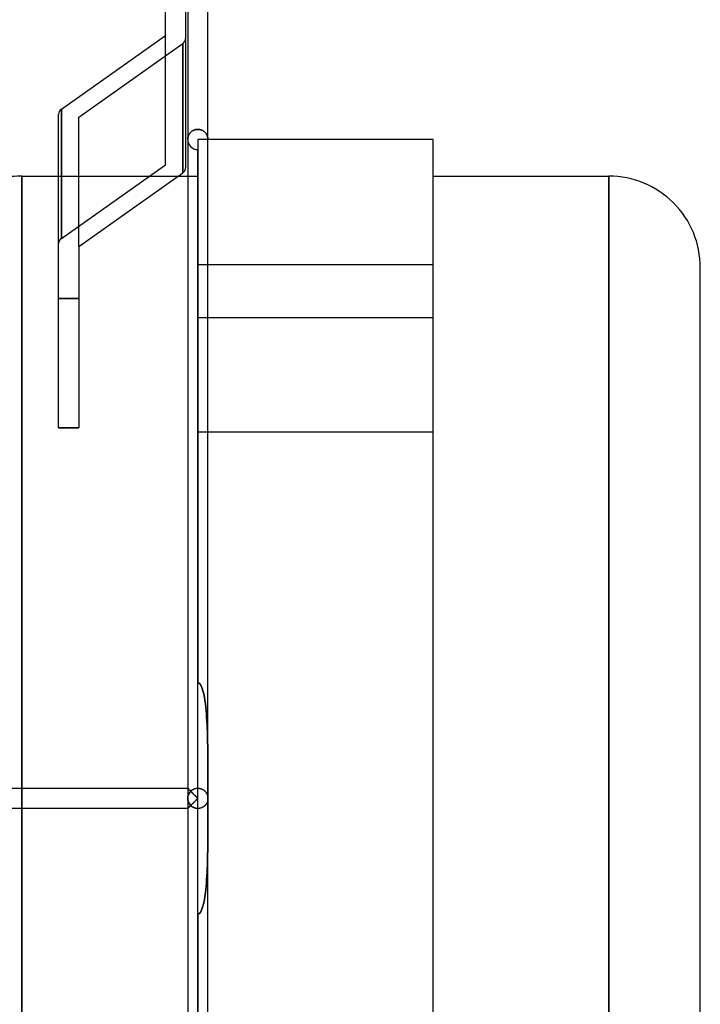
# Model space of a CAD drawing. Header units: millimetres. Extents: x -55 to 88, y -232 to 232.
# Tile 4 of 6: x 21 to 88, y -20 to 77. Entities that reach past the tile are written whole.
import ezdxf

# ---------------------------------------------------------------- set-up
doc = ezdxf.new("R2010")
doc.units = ezdxf.units.MM
doc.layers.add('HIDDEN', color=7, linetype='Continuous')
doc.layers.add('THICK', color=7, linetype='Continuous')

msp = doc.modelspace()

# ---------------------------------------------------------------- linework, layer by layer
at = {"layer": 'HIDDEN'}
for p, q in [((26.915, 67.181), (37.172, 74.434)), ((26.915, 67.181), (37.172, 74.434)), ((37.172, 61.671), (37.172, 74.434)), ((37.172, 74.434), (37.172, 61.671)), ((25.208, 67.974), (25.208, 55.211)), ((26.915, 54.418), (26.915, 67.181)), ((37.666, 65.032), (37.67, 65.084)), ((37.67, 65.084), (37.666, 65.032)), ((37.67, 65.084), (37.677, 65.136)), ((37.677, 65.136), (37.67, 65.084)), ((37.677, 65.136), (37.687, 65.188)), ((37.687, 65.188), (37.677, 65.136)), ((37.687, 65.188), (37.699, 65.239)), ((37.699, 65.239), (37.687, 65.188)), ((37.699, 65.239), (37.714, 65.29)), ((37.714, 65.29), (37.699, 65.239)), ((37.714, 65.29), (37.732, 65.34)), ((37.732, 65.34), (37.714, 65.29)), ((37.732, 65.34), (37.753, 65.39)), ((37.753, 65.39), (37.732, 65.34)), ((37.753, 65.39), (37.777, 65.439)), ((37.777, 65.439), (37.753, 65.39)), ((37.777, 65.439), (37.804, 65.487)), ((37.804, 65.487), (37.777, 65.439)), ((37.804, 65.487), (37.835, 65.535)), ((37.835, 65.535), (37.804, 65.487)), ((37.835, 65.535), (37.868, 65.581)), ((37.868, 65.581), (37.835, 65.535)), ((37.868, 65.581), (37.904, 65.626)), ((37.904, 65.626), (37.868, 65.581)), ((37.904, 65.626), (37.944, 65.669)), ((37.944, 65.669), (37.904, 65.626)), ((37.944, 65.669), (37.987, 65.711)), ((37.987, 65.711), (37.944, 65.669)), ((37.987, 65.711), (38.034, 65.751)), ((38.034, 65.751), (37.987, 65.711)), ((38.034, 65.751), (38.083, 65.789)), ((38.083, 65.789), (38.034, 65.751)), ((38.083, 65.789), (38.137, 65.824)), ((38.137, 65.824), (38.083, 65.789)), ((38.137, 65.824), (38.194, 65.856)), ((38.194, 65.856), (38.137, 65.824)), ((38.194, 65.856), (38.254, 65.885)), ((38.254, 65.885), (38.194, 65.856)), ((38.254, 65.885), (38.317, 65.911)), ((38.317, 65.911), (38.254, 65.885)), ((38.317, 65.911), (38.383, 65.932)), ((38.383, 65.932), (38.317, 65.911)), ((38.383, 65.932), (38.451, 65.95)), ((38.451, 65.95), (38.383, 65.932)), ((38.451, 65.95), (38.521, 65.962)), ((38.521, 65.962), (38.451, 65.95)), ((38.521, 65.962), (38.592, 65.97)), ((38.592, 65.97), (38.521, 65.962)), ((38.592, 65.97), (38.665, 65.972)), ((38.665, 65.972), (38.592, 65.97)), ((38.665, 65.972), (38.735, 65.97)), ((38.735, 65.97), (38.665, 65.972)), ((38.735, 65.97), (38.804, 65.963)), ((38.804, 65.963), (38.735, 65.97)), ((38.804, 65.963), (38.871, 65.951)), ((38.871, 65.951), (38.804, 65.963)), ((38.871, 65.951), (38.937, 65.935)), ((38.937, 65.935), (38.871, 65.951)), ((38.937, 65.935), (39.001, 65.915)), ((39.001, 65.915), (38.937, 65.935)), ((39.001, 65.915), (39.063, 65.891)), ((39.063, 65.891), (39.001, 65.915)), ((39.063, 65.891), (39.121, 65.864)), ((39.121, 65.864), (39.063, 65.891)), ((39.121, 65.864), (39.177, 65.834)), ((39.177, 65.834), (39.121, 65.864)), ((39.177, 65.834), (39.229, 65.801)), ((39.229, 65.801), (39.177, 65.834)), ((39.229, 65.801), (39.278, 65.765)), ((39.278, 65.765), (39.229, 65.801)), ((39.278, 65.765), (39.324, 65.727)), ((39.324, 65.727), (39.278, 65.765)), ((39.324, 65.727), (39.367, 65.688)), ((39.367, 65.688), (39.324, 65.727)), ((39.367, 65.688), (39.407, 65.647)), ((39.407, 65.647), (39.367, 65.688)), ((39.407, 65.647), (39.444, 65.604)), ((39.444, 65.604), (39.407, 65.647)), ((39.444, 65.604), (39.477, 65.561)), ((39.477, 65.561), (39.444, 65.604)), ((39.477, 65.561), (39.508, 65.516)), ((39.508, 65.516), (39.477, 65.561)), ((39.508, 65.516), (39.536, 65.47)), ((39.536, 65.47), (39.508, 65.516)), ((39.536, 65.47), (39.561, 65.423)), ((39.561, 65.423), (39.536, 65.47)), ((39.561, 65.423), (39.583, 65.375)), ((39.583, 65.375), (39.561, 65.423)), ((39.583, 65.375), (39.602, 65.327)), ((39.602, 65.327), (39.583, 65.375)), ((39.602, 65.327), (39.619, 65.279)), ((39.619, 65.279), (39.602, 65.327)), ((39.619, 65.279), (39.633, 65.229)), ((39.633, 65.229), (39.619, 65.279)), ((39.633, 65.229), (39.645, 65.18)), ((39.645, 65.18), (39.633, 65.229)), ((39.645, 65.18), (39.654, 65.13)), ((39.654, 65.13), (39.645, 65.18)), ((39.654, 65.13), (39.66, 65.08)), ((39.66, 65.08), (39.654, 65.13)), ((39.66, 65.08), (39.664, 65.03)), ((39.664, 65.03), (39.66, 65.08)), ((37.665, 64.98), (37.666, 65.032)), ((37.666, 65.032), (37.665, 64.98)), ((38.665, 64.98), (38.665, 64.98)), ((38.665, 64.98), (38.665, 64.98)), ((38.665, 64.98), (38.665, 36.1)), ((39.665, 64.98), (38.665, 64.98)), ((39.664, 65.03), (39.665, 64.98)), ((39.665, 64.98), (39.664, 65.03)), ((61.875, 64.98), (61.875, 64.98)), ((38.665, 0), (38.665, 63.98)), ((25.208, 55.211), (35.465, 62.463)), ((21.315, 61.37), (21.315, 0)), ((24.915, 61.37), (36.747, 61.37)), ((37.665, 61.37), (38.665, 61.37)), ((79.225, 61.37), (79.225, 0)), ((38.665, 52.657), (61.875, 52.657)), ((38.665, 52.657), (61.875, 52.657)), ((24.915, 49.305), (26.915, 49.305)), ((26.915, 49.305), (24.915, 49.305)), ((38.665, 47.407), (61.875, 47.407)), ((38.665, 47.407), (61.875, 47.407)), ((24.915, 36.542), (26.915, 36.542)), ((38.665, 36.1), (38.665, 11.444)), ((39.665, 36.1), (38.665, 36.1)), ((61.875, 36.1), (38.665, 36.1)), ((38.665, 11.444), (38.925, 11.244)), ((38.925, 11.244), (38.665, 11.444)), ((38.925, 11.244), (39.074, 10.928)), ((39.074, 10.928), (38.925, 11.244)), ((39.074, 10.928), (39.174, 10.614)), ((39.174, 10.614), (39.074, 10.928)), ((39.174, 10.614), (39.25, 10.297)), ((39.25, 10.297), (39.174, 10.614)), ((39.25, 10.297), (39.313, 9.976)), ((39.313, 9.976), (39.25, 10.297)), ((39.313, 9.976), (39.366, 9.651)), ((39.366, 9.651), (39.313, 9.976)), ((39.366, 9.651), (39.412, 9.322)), ((39.412, 9.322), (39.366, 9.651)), ((39.412, 9.322), (39.451, 8.99)), ((39.451, 8.99), (39.412, 9.322)), ((39.451, 8.99), (39.484, 8.655)), ((39.484, 8.655), (39.451, 8.99)), ((39.484, 8.655), (39.513, 8.316)), ((39.513, 8.316), (39.484, 8.655)), ((39.513, 8.316), (39.538, 7.975)), ((39.538, 7.975), (39.513, 8.316)), ((39.538, 7.975), (39.56, 7.631)), ((39.56, 7.631), (39.538, 7.975)), ((39.56, 7.631), (39.579, 7.286)), ((39.579, 7.286), (39.56, 7.631)), ((39.579, 7.286), (39.595, 6.938)), ((39.595, 6.938), (39.579, 7.286)), ((39.595, 6.938), (39.608, 6.589)), ((39.608, 6.589), (39.595, 6.938)), ((39.608, 6.589), (39.62, 6.238)), ((39.62, 6.238), (39.608, 6.589)), ((39.62, 6.238), (39.629, 5.886)), ((39.629, 5.886), (39.62, 6.238)), ((39.629, 5.886), (39.637, 5.533)), ((39.637, 5.533), (39.629, 5.886)), ((39.637, 5.533), (39.644, 5.18)), ((39.644, 5.18), (39.637, 5.533)), ((39.644, 5.18), (39.649, 4.826)), ((39.649, 4.826), (39.644, 5.18)), ((39.649, 4.826), (39.653, 4.472)), ((39.653, 4.472), (39.649, 4.826)), ((39.653, 4.472), (39.657, 4.119)), ((39.657, 4.119), (39.653, 4.472)), ((39.657, 4.119), (39.659, 3.766)), ((39.659, 3.766), (39.657, 4.119)), ((39.659, 3.766), (39.661, 3.414)), ((39.661, 3.414), (39.659, 3.766)), ((39.661, 3.414), (39.662, 3.063)), ((39.662, 3.063), (39.661, 3.414)), ((39.662, 3.063), (39.663, 2.714)), ((39.663, 2.714), (39.662, 3.063)), ((39.663, 2.714), (39.664, 2.366)), ((39.664, 2.366), (39.663, 2.714)), ((39.664, 2.366), (39.665, 2.02)), ((39.665, 2.02), (39.664, 2.366)), ((39.665, 2.02), (39.665, 1.676)), ((39.665, 1.676), (39.665, 2.02)), ((21.315, 0), (21.315, 1)), ((37.665, 1), (37.668, 0.997)), ((37.666, 0.999), (37.665, 1)), ((37.665, 1), (37.665, 1)), ((37.665, 1), (37.665, 1)), ((37.665, 1), (37.665, 1)), ((37.665, 1), (37.665, 1)), ((37.665, 1), (37.665, 1)), ((37.665, 1), (37.665, 1)), ((37.665, 1), (37.665, 1)), ((37.665, 1), (37.665, 1)), ((37.665, 1), (37.665, 1)), ((37.665, 1), (37.665, 1)), ((37.665, 1), (37.665, 1)), ((37.665, 1), (37.665, 1)), ((37.665, 1), (37.666, 0.999)), ((37.665, 1), (37.665, 0)), ((37.669, 0.995), (37.666, 0.999)), ((37.666, 0.999), (37.669, 0.995)), ((37.668, 0.997), (37.676, 0.99)), ((37.675, 0.99), (37.669, 0.995)), ((37.669, 0.995), (37.675, 0.99)), ((37.682, 0.982), (37.675, 0.99)), ((37.675, 0.99), (37.682, 0.982)), ((37.676, 0.99), (37.689, 0.977)), ((37.692, 0.972), (37.682, 0.982)), ((37.682, 0.982), (37.692, 0.972)), ((37.689, 0.977), (37.707, 0.959)), ((37.704, 0.961), (37.692, 0.972)), ((37.692, 0.972), (37.704, 0.961)), ((38.386, 0.96), (38.453, 0.977)), ((38.393, 0.962), (38.437, 0.974)), ((38.437, 0.974), (38.481, 0.983)), ((38.453, 0.977), (38.523, 0.99)), ((38.481, 0.983), (38.527, 0.99)), ((38.523, 0.99), (38.593, 0.997)), ((38.527, 0.99), (38.572, 0.996)), ((38.572, 0.996), (38.619, 0.999)), ((38.593, 0.997), (38.665, 1)), ((38.619, 0.999), (38.665, 1)), ((38.665, 1), (38.741, 0.997)), ((38.665, 1), (38.738, 0.997)), ((38.738, 0.997), (38.809, 0.99)), ((38.741, 0.997), (38.816, 0.989)), ((38.809, 0.99), (38.88, 0.977)), ((38.816, 0.989), (38.889, 0.975)), ((38.88, 0.977), (38.948, 0.959)), ((38.889, 0.975), (38.96, 0.956)), ((39.665, 1.676), (39.665, 1.335)), ((39.665, 1.335), (39.665, 1.676)), ((39.665, 1.335), (39.665, 0.996)), ((39.665, 0.996), (39.665, 1.335)), ((39.665, 0.996), (39.665, 0.661)), ((39.665, 0.661), (39.665, 0.996)), ((21.315, 0), (21.315, -61.37)), ((37.665, 0), (37.667, 0.055)), ((37.667, -0.055), (37.665, 0)), ((37.665, 0), (37.665, -1)), ((37.667, 0.055), (37.671, 0.11)), ((37.671, 0.11), (37.679, 0.165)), ((37.679, 0.165), (37.689, 0.218)), ((37.689, 0.218), (37.703, 0.271)), ((37.703, 0.271), (37.719, 0.324)), ((37.717, 0.947), (37.704, 0.961)), ((37.704, 0.961), (37.717, 0.947)), ((37.707, 0.959), (37.729, 0.937)), ((37.732, 0.932), (37.717, 0.947)), ((37.717, 0.947), (37.732, 0.932)), ((37.719, 0.324), (37.738, 0.375)), ((37.729, 0.937), (37.755, 0.911)), ((37.749, 0.915), (37.732, 0.932)), ((37.732, 0.932), (37.749, 0.915)), ((37.738, 0.375), (37.76, 0.425)), ((37.767, 0.897), (37.749, 0.915)), ((37.749, 0.915), (37.767, 0.897)), ((37.755, 0.911), (37.784, 0.882)), ((37.76, 0.425), (37.785, 0.474)), ((37.787, 0.877), (37.767, 0.897)), ((37.767, 0.897), (37.787, 0.877)), ((37.784, 0.882), (37.817, 0.849)), ((37.785, 0.474), (37.812, 0.522)), ((37.808, 0.856), (37.787, 0.877)), ((37.787, 0.877), (37.808, 0.856)), ((37.83, 0.833), (37.808, 0.856)), ((37.808, 0.856), (37.83, 0.833)), ((37.812, 0.522), (37.842, 0.569)), ((37.817, 0.849), (37.853, 0.813)), ((37.854, 0.81), (37.83, 0.833)), ((37.83, 0.833), (37.854, 0.81)), ((37.842, 0.569), (37.876, 0.614)), ((37.853, 0.813), (37.891, 0.775)), ((37.878, 0.785), (37.854, 0.81)), ((37.854, 0.81), (37.878, 0.785)), ((37.876, 0.614), (37.912, 0.658)), ((37.904, 0.76), (37.878, 0.785)), ((37.878, 0.785), (37.904, 0.76)), ((37.891, 0.775), (37.931, 0.735)), ((37.93, 0.734), (37.904, 0.76)), ((37.904, 0.76), (37.93, 0.734)), ((37.912, 0.658), (37.952, 0.701)), ((37.957, 0.706), (37.93, 0.734)), ((37.93, 0.734), (37.957, 0.706)), ((37.931, 0.735), (37.974, 0.693)), ((37.952, 0.701), (37.995, 0.742)), ((37.957, 0.706), (37.987, 0.735)), ((37.974, 0.693), (38.017, 0.649)), ((37.987, 0.735), (38.018, 0.763)), ((37.995, 0.742), (38.041, 0.782)), ((38.017, 0.649), (38.063, 0.604)), ((38.018, 0.763), (38.051, 0.789)), ((38.041, 0.782), (38.091, 0.819)), ((38.051, 0.789), (38.084, 0.814)), ((38.063, 0.604), (38.109, 0.557)), ((38.084, 0.814), (38.119, 0.837)), ((38.091, 0.819), (38.143, 0.853)), ((38.109, 0.557), (38.157, 0.509)), ((38.119, 0.837), (38.154, 0.86)), ((38.143, 0.853), (38.199, 0.885)), ((38.154, 0.86), (38.191, 0.88)), ((38.157, 0.509), (38.205, 0.461)), ((38.191, 0.88), (38.229, 0.9)), ((38.199, 0.885), (38.258, 0.914)), ((38.205, 0.461), (38.255, 0.411)), ((38.229, 0.9), (38.268, 0.918)), ((38.255, 0.411), (38.304, 0.361)), ((38.258, 0.914), (38.321, 0.939)), ((38.268, 0.918), (38.308, 0.934)), ((38.304, 0.361), (38.355, 0.311)), ((38.308, 0.934), (38.35, 0.949)), ((38.321, 0.939), (38.386, 0.96)), ((38.35, 0.949), (38.393, 0.962)), ((38.355, 0.311), (38.406, 0.26)), ((38.406, 0.26), (38.457, 0.208)), ((38.457, 0.208), (38.509, 0.156)), ((38.509, 0.156), (38.561, 0.104)), ((38.561, 0.104), (38.613, 0.052)), ((38.613, 0.052), (38.665, 0)), ((38.665, 0), (38.613, -0.052)), ((38.665, -63.98), (38.665, 0)), ((38.948, 0.959), (39.014, 0.937)), ((38.96, 0.956), (39.028, 0.932)), ((39.014, 0.937), (39.077, 0.911)), ((39.028, 0.932), (39.092, 0.904)), ((39.077, 0.911), (39.137, 0.882)), ((39.092, 0.904), (39.154, 0.872)), ((39.137, 0.882), (39.193, 0.849)), ((39.154, 0.872), (39.212, 0.837)), ((39.193, 0.849), (39.246, 0.814)), ((39.212, 0.837), (39.266, 0.799)), ((39.246, 0.814), (39.296, 0.776)), ((39.266, 0.799), (39.316, 0.759)), ((39.296, 0.776), (39.343, 0.736)), ((39.316, 0.759), (39.363, 0.716)), ((39.343, 0.736), (39.386, 0.693)), ((39.363, 0.716), (39.406, 0.672)), ((39.386, 0.693), (39.425, 0.65)), ((39.406, 0.672), (39.445, 0.625)), ((39.425, 0.65), (39.462, 0.604)), ((39.445, 0.625), (39.481, 0.577)), ((39.462, 0.604), (39.495, 0.558)), ((39.481, 0.577), (39.514, 0.528)), ((39.495, 0.558), (39.525, 0.51)), ((39.514, 0.528), (39.543, 0.478)), ((39.525, 0.51), (39.552, 0.462)), ((39.543, 0.478), (39.569, 0.427)), ((39.552, 0.462), (39.576, 0.412)), ((39.569, 0.427), (39.592, 0.375)), ((39.576, 0.412), (39.597, 0.362)), ((39.592, 0.375), (39.611, 0.323)), ((39.597, 0.362), (39.615, 0.311)), ((39.611, 0.323), (39.628, 0.27)), ((39.615, 0.311), (39.631, 0.26)), ((39.628, 0.27), (39.641, 0.216)), ((39.631, 0.26), (39.643, 0.208)), ((39.641, 0.216), (39.652, 0.162)), ((39.643, 0.208), (39.653, 0.156)), ((39.652, 0.162), (39.659, 0.108)), ((39.653, 0.156), (39.66, 0.104)), ((39.659, 0.108), (39.664, 0.054)), ((39.66, 0.104), (39.664, 0.052)), ((39.664, 0.054), (39.665, 0)), ((39.664, 0.052), (39.665, 0)), ((39.665, 0), (39.664, -0.054)), ((39.665, 0.661), (39.665, 0.329)), ((39.665, 0.329), (39.665, 0.661)), ((39.665, 0.329), (39.665, 0)), ((39.665, 0), (39.665, 0.329)), ((39.665, -0.329), (39.665, 0)), ((39.665, 0), (39.665, -0.329)), ((79.225, 0), (79.225, -61.37)), ((21.315, -1), (21.315, 0)), ((37.671, -0.11), (37.667, -0.055)), ((37.679, -0.165), (37.671, -0.11)), ((37.689, -0.218), (37.679, -0.165)), ((37.703, -0.271), (37.689, -0.218)), ((37.707, -0.959), (37.689, -0.977)), ((37.704, -0.961), (37.692, -0.972)), ((37.692, -0.972), (37.704, -0.961)), ((37.719, -0.324), (37.703, -0.271)), ((37.717, -0.947), (37.704, -0.961)), ((37.704, -0.961), (37.717, -0.947)), ((37.729, -0.937), (37.707, -0.959)), ((37.732, -0.932), (37.717, -0.947)), ((37.717, -0.947), (37.732, -0.932)), ((37.738, -0.375), (37.719, -0.324)), ((37.755, -0.911), (37.729, -0.937)), ((37.749, -0.915), (37.732, -0.932)), ((37.732, -0.932), (37.749, -0.915)), ((37.76, -0.425), (37.738, -0.375)), ((37.767, -0.897), (37.749, -0.915)), ((37.749, -0.915), (37.767, -0.897)), ((37.784, -0.882), (37.755, -0.911)), ((37.785, -0.474), (37.76, -0.425)), ((37.787, -0.877), (37.767, -0.897)), ((37.767, -0.897), (37.787, -0.877)), ((37.817, -0.849), (37.784, -0.882)), ((37.812, -0.522), (37.785, -0.474)), ((37.808, -0.856), (37.787, -0.877)), ((37.787, -0.877), (37.808, -0.856)), ((37.83, -0.833), (37.808, -0.856)), ((37.808, -0.856), (37.83, -0.833)), ((37.842, -0.569), (37.812, -0.522)), ((37.853, -0.813), (37.817, -0.849)), ((37.854, -0.81), (37.83, -0.833)), ((37.83, -0.833), (37.854, -0.81)), ((37.876, -0.614), (37.842, -0.569)), ((37.891, -0.775), (37.853, -0.813)), ((37.878, -0.785), (37.854, -0.81)), ((37.854, -0.81), (37.878, -0.785)), ((37.912, -0.658), (37.876, -0.614)), ((37.904, -0.76), (37.878, -0.785)), ((37.878, -0.785), (37.904, -0.76)), ((37.931, -0.735), (37.891, -0.775)), ((37.93, -0.734), (37.904, -0.76)), ((37.904, -0.76), (37.93, -0.734)), ((37.952, -0.701), (37.912, -0.658)), ((37.957, -0.706), (37.93, -0.734)), ((37.93, -0.734), (37.957, -0.706)), ((37.974, -0.693), (37.931, -0.735)), ((37.995, -0.742), (37.952, -0.701)), ((37.987, -0.735), (37.957, -0.706)), ((38.017, -0.649), (37.974, -0.693)), ((38.018, -0.763), (37.987, -0.735)), ((38.041, -0.782), (37.995, -0.742)), ((38.063, -0.604), (38.017, -0.649)), ((38.051, -0.789), (38.018, -0.763)), ((38.091, -0.819), (38.041, -0.782)), ((38.084, -0.814), (38.051, -0.789)), ((38.109, -0.557), (38.063, -0.604)), ((38.119, -0.837), (38.084, -0.814)), ((38.143, -0.853), (38.091, -0.819)), ((38.157, -0.509), (38.109, -0.557)), ((38.154, -0.86), (38.119, -0.837)), ((38.199, -0.885), (38.143, -0.853)), ((38.191, -0.88), (38.154, -0.86)), ((38.205, -0.461), (38.157, -0.509)), ((38.229, -0.9), (38.191, -0.88)), ((38.258, -0.914), (38.199, -0.885)), ((38.255, -0.411), (38.205, -0.461)), ((38.268, -0.918), (38.229, -0.9)), ((38.304, -0.361), (38.255, -0.411)), ((38.321, -0.939), (38.258, -0.914)), ((38.308, -0.934), (38.268, -0.918)), ((38.355, -0.311), (38.304, -0.361)), ((38.35, -0.949), (38.308, -0.934)), ((38.386, -0.96), (38.321, -0.939)), ((38.393, -0.962), (38.35, -0.949)), ((38.406, -0.26), (38.355, -0.311)), ((38.453, -0.977), (38.386, -0.96)), ((38.437, -0.974), (38.393, -0.962)), ((38.457, -0.208), (38.406, -0.26)), ((38.509, -0.156), (38.457, -0.208)), ((38.561, -0.104), (38.509, -0.156)), ((38.613, -0.052), (38.561, -0.104)), ((38.948, -0.959), (38.88, -0.977)), ((38.96, -0.956), (38.889, -0.975)), ((39.014, -0.937), (38.948, -0.959)), ((39.028, -0.932), (38.96, -0.956)), ((39.077, -0.911), (39.014, -0.937)), ((39.092, -0.904), (39.028, -0.932)), ((39.137, -0.882), (39.077, -0.911)), ((39.154, -0.872), (39.092, -0.904)), ((39.193, -0.849), (39.137, -0.882)), ((39.212, -0.837), (39.154, -0.872)), ((39.246, -0.814), (39.193, -0.849)), ((39.266, -0.799), (39.212, -0.837)), ((39.296, -0.776), (39.246, -0.814)), ((39.316, -0.759), (39.266, -0.799)), ((39.343, -0.736), (39.296, -0.776)), ((39.363, -0.716), (39.316, -0.759)), ((39.386, -0.693), (39.343, -0.736)), ((39.406, -0.672), (39.363, -0.716)), ((39.425, -0.65), (39.386, -0.693)), ((39.445, -0.625), (39.406, -0.672)), ((39.462, -0.604), (39.425, -0.65)), ((39.481, -0.577), (39.445, -0.625)), ((39.495, -0.558), (39.462, -0.604)), ((39.514, -0.528), (39.481, -0.577)), ((39.525, -0.51), (39.495, -0.558)), ((39.543, -0.478), (39.514, -0.528)), ((39.552, -0.462), (39.525, -0.51)), ((39.569, -0.427), (39.543, -0.478)), ((39.576, -0.412), (39.552, -0.462)), ((39.592, -0.375), (39.569, -0.427)), ((39.597, -0.362), (39.576, -0.412)), ((39.611, -0.323), (39.592, -0.375)), ((39.615, -0.311), (39.597, -0.362)), ((39.628, -0.27), (39.611, -0.323)), ((39.631, -0.26), (39.615, -0.311)), ((39.641, -0.216), (39.628, -0.27)), ((39.643, -0.208), (39.631, -0.26)), ((39.652, -0.162), (39.641, -0.216)), ((39.653, -0.156), (39.643, -0.208)), ((39.659, -0.108), (39.652, -0.162)), ((39.66, -0.104), (39.653, -0.156)), ((39.664, -0.054), (39.659, -0.108)), ((39.664, -0.052), (39.66, -0.104)), ((39.665, 0), (39.664, -0.052)), ((39.665, -0.661), (39.665, -0.329)), ((39.665, -0.329), (39.665, -0.661)), ((39.665, -0.996), (39.665, -0.661)), ((39.665, -0.661), (39.665, -0.996)), ((37.668, -0.997), (37.665, -1)), ((37.666, -0.999), (37.665, -1)), ((37.665, -1), (37.666, -0.999)), ((37.665, -1), (37.665, -1)), ((37.665, -1), (37.665, -1)), ((37.665, -1), (37.665, -1)), ((37.665, -1), (37.665, -1)), ((37.665, -1), (37.665, -1)), ((37.665, -1), (37.665, -1)), ((37.665, -1), (37.665, -1)), ((37.665, -1), (37.665, -1)), ((37.665, -1), (37.665, -1)), ((37.665, -1), (37.665, -1)), ((37.665, -1), (37.665, -1)), ((37.665, -1), (37.665, -1)), ((37.669, -0.995), (37.666, -0.999)), ((37.666, -0.999), (37.669, -0.995)), ((37.676, -0.99), (37.668, -0.997)), ((37.675, -0.99), (37.669, -0.995)), ((37.669, -0.995), (37.675, -0.99)), ((37.682, -0.982), (37.675, -0.99)), ((37.675, -0.99), (37.682, -0.982)), ((37.689, -0.977), (37.676, -0.99)), ((37.692, -0.972), (37.682, -0.982)), ((37.682, -0.982), (37.692, -0.972)), ((38.481, -0.983), (38.437, -0.974)), ((38.523, -0.99), (38.453, -0.977)), ((38.527, -0.99), (38.481, -0.983)), ((38.593, -0.997), (38.523, -0.99)), ((38.572, -0.996), (38.527, -0.99)), ((38.619, -0.999), (38.572, -0.996)), ((38.665, -1), (38.593, -0.997)), ((38.665, -1), (38.619, -0.999)), ((38.741, -0.997), (38.665, -1)), ((38.738, -0.997), (38.665, -1)), ((38.809, -0.99), (38.738, -0.997)), ((38.816, -0.989), (38.741, -0.997)), ((38.88, -0.977), (38.809, -0.99)), ((38.889, -0.975), (38.816, -0.989)), ((39.665, -1.335), (39.665, -0.996)), ((39.665, -0.996), (39.665, -1.335)), ((39.665, -1.676), (39.665, -1.335)), ((39.665, -1.335), (39.665, -1.676)), ((39.665, -2.02), (39.665, -1.676)), ((39.665, -1.676), (39.665, -2.02)), ((39.662, -3.063), (39.663, -2.714)), ((39.663, -2.714), (39.662, -3.063)), ((39.663, -2.714), (39.664, -2.366)), ((39.664, -2.366), (39.663, -2.714)), ((39.664, -2.366), (39.665, -2.02)), ((39.665, -2.02), (39.664, -2.366)), ((39.657, -4.119), (39.659, -3.766)), ((39.659, -3.766), (39.657, -4.119)), ((39.659, -3.766), (39.661, -3.414)), ((39.661, -3.414), (39.659, -3.766)), ((39.661, -3.414), (39.662, -3.063)), ((39.662, -3.063), (39.661, -3.414)), ((39.644, -5.18), (39.649, -4.826)), ((39.649, -4.826), (39.644, -5.18)), ((39.649, -4.826), (39.653, -4.472)), ((39.653, -4.472), (39.649, -4.826)), ((39.653, -4.472), (39.657, -4.119)), ((39.657, -4.119), (39.653, -4.472)), ((39.629, -5.886), (39.637, -5.533)), ((39.637, -5.533), (39.629, -5.886)), ((39.637, -5.533), (39.644, -5.18)), ((39.644, -5.18), (39.637, -5.533)), ((39.595, -6.938), (39.608, -6.589)), ((39.608, -6.589), (39.595, -6.938)), ((39.608, -6.589), (39.62, -6.238)), ((39.62, -6.238), (39.608, -6.589)), ((39.62, -6.238), (39.629, -5.886)), ((39.629, -5.886), (39.62, -6.238)), ((39.538, -7.975), (39.56, -7.631)), ((39.56, -7.631), (39.538, -7.975)), ((39.56, -7.631), (39.579, -7.286)), ((39.579, -7.286), (39.56, -7.631)), ((39.579, -7.286), (39.595, -6.938)), ((39.595, -6.938), (39.579, -7.286)), ((39.451, -8.99), (39.484, -8.655)), ((39.484, -8.655), (39.451, -8.99)), ((39.484, -8.655), (39.513, -8.316)), ((39.513, -8.316), (39.484, -8.655)), ((39.513, -8.316), (39.538, -7.975)), ((39.538, -7.975), (39.513, -8.316)), ((39.313, -9.976), (39.366, -9.651)), ((39.366, -9.651), (39.313, -9.976)), ((39.366, -9.651), (39.412, -9.322)), ((39.412, -9.322), (39.366, -9.651)), ((39.412, -9.322), (39.451, -8.99)), ((39.451, -8.99), (39.412, -9.322)), ((39.074, -10.928), (39.174, -10.614)), ((39.174, -10.614), (39.074, -10.928)), ((39.174, -10.614), (39.25, -10.297)), ((39.25, -10.297), (39.174, -10.614)), ((39.25, -10.297), (39.313, -9.976)), ((39.313, -9.976), (39.25, -10.297)), ((38.665, -11.444), (38.925, -11.244)), ((38.925, -11.244), (38.665, -11.444)), ((38.665, -11.444), (38.665, -36.1)), ((38.925, -11.244), (39.074, -10.928)), ((39.074, -10.928), (38.925, -11.244))]:
    msp.add_line(p, q, dxfattribs=at)
msp.add_arc((38.665, 64.98), 1, 179.99985, 270.00008, dxfattribs=at)
for centre, major_axis, ratio, start_param, end_param in [((36.465, 74.934), (1, 0), 0.707107, -0.785398, 0), ((36.465, 74.934), (1, 0), 0.707107, -0.785398, 0), ((25.915, 54.711), (-1, 0), 0.707107, -0.785398, 0), ((38.665, 0), (1, 0), 1, 2.357062, 3.926123)]:
    msp.add_ellipse(centre, major_axis=major_axis, ratio=ratio, start_param=start_param, end_param=end_param, dxfattribs=at)
at = {"layer": 'THICK'}
for p, q in [((37.665, 204.048), (37.665, 1)), ((39.665, 0), (39.665, 204.05)), ((35.465, 62.463), (35.465, 135.216)), ((37.465, 135.924), (37.465, 62.171)), ((25.208, 67.974), (35.465, 75.227)), ((25.208, 55.211), (25.208, 67.974)), ((24.915, 54.711), (24.915, 67.474)), ((61.875, 64.98), (39.665, 64.98)), ((61.875, 36.1), (61.875, 64.98)), ((25.208, 55.211), (35.465, 62.463)), ((21.315, 61.37), (24.915, 61.37)), ((21.315, 1), (21.315, 61.37)), ((26.915, 54.418), (37.172, 61.671)), ((36.747, 61.37), (37.665, 61.37)), ((61.875, 61.37), (79.225, 61.37)), ((79.225, 0), (79.225, 61.37)), ((24.915, 36.542), (24.915, 54.711)), ((26.915, 54.418), (26.915, 36.542)), ((88.25, 0), (88.25, 52.345)), ((26.915, 36.542), (24.915, 36.542)), ((61.875, 36.1), (39.665, 36.1)), ((61.875, -36.1), (61.875, 36.1)), ((20.332, 1), (37.665, 1)), ((37.668, 0.997), (37.665, 1)), ((37.676, 0.99), (37.668, 0.997)), ((37.689, 0.977), (37.676, 0.99)), ((37.707, 0.959), (37.689, 0.977)), ((37.729, 0.937), (37.707, 0.959)), ((37.755, 0.911), (37.729, 0.937)), ((37.784, 0.882), (37.755, 0.911)), ((37.817, 0.849), (37.784, 0.882)), ((37.853, 0.813), (37.817, 0.849)), ((37.891, 0.775), (37.853, 0.813)), ((37.931, 0.735), (37.891, 0.775)), ((37.974, 0.693), (37.931, 0.735)), ((38.017, 0.649), (37.974, 0.693)), ((38.063, 0.604), (38.017, 0.649)), ((38.109, 0.557), (38.063, 0.604)), ((38.157, 0.509), (38.109, 0.557)), ((38.205, 0.461), (38.157, 0.509)), ((38.255, 0.411), (38.205, 0.461)), ((38.304, 0.361), (38.255, 0.411)), ((38.355, 0.311), (38.304, 0.361)), ((38.406, 0.26), (38.355, 0.311)), ((38.457, 0.208), (38.406, 0.26)), ((38.509, 0.156), (38.457, 0.208)), ((38.561, 0.104), (38.509, 0.156)), ((38.613, 0.052), (38.561, 0.104)), ((38.665, 0), (38.613, 0.052)), ((39.665, -204.05), (39.665, 0)), ((37.689, -0.977), (37.707, -0.959)), ((37.707, -0.959), (37.729, -0.937)), ((37.729, -0.937), (37.755, -0.911)), ((37.755, -0.911), (37.784, -0.882)), ((37.784, -0.882), (37.817, -0.849)), ((37.817, -0.849), (37.853, -0.813)), ((37.853, -0.813), (37.891, -0.775)), ((37.891, -0.775), (37.931, -0.735)), ((37.931, -0.735), (37.974, -0.693)), ((37.974, -0.693), (38.017, -0.649)), ((38.017, -0.649), (38.063, -0.604)), ((38.063, -0.604), (38.109, -0.557)), ((38.109, -0.557), (38.157, -0.509)), ((38.157, -0.509), (38.205, -0.461)), ((38.205, -0.461), (38.255, -0.411)), ((38.255, -0.411), (38.304, -0.361)), ((38.304, -0.361), (38.355, -0.311)), ((38.355, -0.311), (38.406, -0.26)), ((38.406, -0.26), (38.457, -0.208)), ((38.457, -0.208), (38.509, -0.156)), ((38.509, -0.156), (38.561, -0.104)), ((38.561, -0.104), (38.613, -0.052)), ((38.613, -0.052), (38.665, 0)), ((79.225, -61.37), (79.225, 0)), ((88.25, -52.345), (88.25, 0)), ((37.665, -1), (20.332, -1)), ((21.315, -61.37), (21.315, -1)), ((37.665, -1), (37.668, -0.997)), ((37.665, -1), (37.665, -204.048)), ((37.668, -0.997), (37.676, -0.99)), ((37.676, -0.99), (37.689, -0.977))]:
    msp.add_line(p, q, dxfattribs=at)
for centre, start, end in [((21.315, 52.345), 89.99998, 96.24986), ((79.225, 52.345), 0, 90.00004)]:
    msp.add_arc(centre, 9.025, start, end, dxfattribs=at)
for centre, major_axis, start_param, end_param in [((25.915, 67.474), (1, 0), 2.356194, 3.141593), ((36.465, 62.171), (-1, 0), 2.356194, 3.141593), ((25.915, 54.711), (-1, 0), -0.785398, 0)]:
    msp.add_ellipse(centre, major_axis=major_axis, ratio=0.707107, start_param=start_param, end_param=end_param, dxfattribs=at)

doc.saveas('drawing.dxf')
